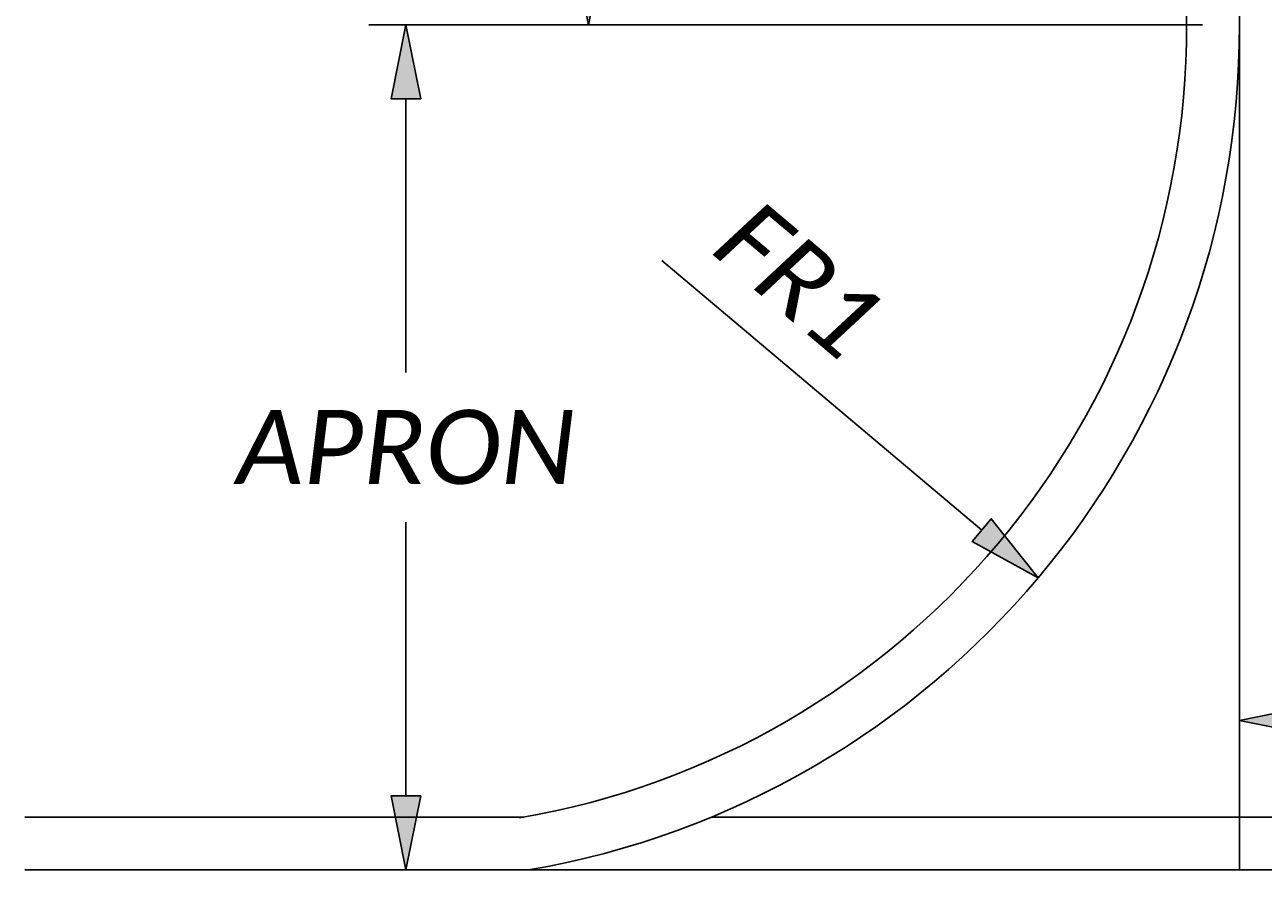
# Model space of a CAD drawing. Header units: feet. Extents: x 18 to 323, y 69 to 368.
# Tile 10 of 16: x 129 to 153, y 113 to 129. Entities that reach past the tile are written whole.
import ezdxf
from ezdxf import colors
from ezdxf.entities.mleader import LeaderData, LeaderLine
from ezdxf.math import Vec2, Vec3

# ---------------------------------------------------------------- set-up
doc = ezdxf.new("R2010")
doc.units = ezdxf.units.FT
doc.header["$MEASUREMENT"] = 0
for name, color, linetype in [('PV_P_Curb', 120, 'Continuous'), ('PV_P_Drive', 230, 'Continuous'), ('SH_Text', 7, 'Continuous'), ('TX_P_1', 7, 'Continuous')]:
    doc.layers.add(name, color=color, linetype=linetype)
doc.styles.add('P_Slanted_Normal', font='calibrii.ttf', dxfattribs={"height": 0.14})
doc.styles.add('Slanted-Normal', font='font31.shx', dxfattribs={"height": 0.14})
doc.dimstyles.new('Dec-2  Slanted', dxfattribs={"dimtxt": 0.14, "dimasz": 0.14, "dimexe": 0.07, "dimexo": 0.07, "dimgap": 0.07, "dimtad": 1, "dimzin": 3, "dimdsep": 46, "dimtxsty": 'Slanted-Normal', "dimblk": 'Dim1', "dimcen": 0, "dimclrd": 95, "dimclre": 95, "dimclrt": 7, "dimazin": 3, "dimtfac": 1, "dimtix": 1, "dimtofl": 0, "dimtmove": 1, "dimatfit": 3, "dimldrblk": 'Dim1', "dimfxl": 1, "dimtolj": 1, "dimtzin": 0, "dimlwd": -1, "dimlwe": -1, "dimarcsym": 0})
doc.dimstyles.new('Dec-2  Slanted-Degrees', dxfattribs={"dimtxt": 0.14, "dimasz": 0.14, "dimexe": 0.07, "dimexo": 0.07, "dimgap": 0.07, "dimtad": 1, "dimzin": 3, "dimdsep": 46, "dimtxsty": 'Slanted-Normal', "dimblk": 'Dim1', "dimcen": 0, "dimclrd": 95, "dimclre": 95, "dimclrt": 7, "dimazin": 3, "dimtfac": 1, "dimtix": 1, "dimtofl": 0, "dimtmove": 1, "dimatfit": 3, "dimldrblk": 'Dim1', "dimfxl": 1, "dimtolj": 1, "dimtzin": 0, "dimlwd": -1, "dimlwe": -1, "dimarcsym": 0})

# ---------------------------------------------------------------- blocks, each defined once
blk = doc.blocks.new('Dim1')
h = blk.add_hatch(color=4)
h.dxf.hatch_style = 1
h.paths.add_polyline_path([(0, 0), (-1, -0.2), (-1, 0.2)])
at = {"color": 4}
blk.add_lwpolyline([(0, 0), (-1, -0.2), (-1, 0.2), (0, 0)], dxfattribs=at)
blk = doc.blocks.new('*D1034')
at = {"layer": 'Defpoints', "color": 0, "transparency": 16777216}
for p in [(163.389, 146.201, 394.632), (171.449, 98.925), (129.389, 94.271, 394.632), (163.389, 94.271, 394.632), (197.389, 94.271, 394.632)]:
    blk.add_point(p, dxfattribs=at)
at = {"layer": 'SH_Text', "color": 95, "linetype": 'Continuous', "transparency": 16777216}
blk.add_arc((163.389, 94.271), 9.307, 8.6273, 81.3727, dxfattribs=at)
at = {"layer": 'SH_Text', "color": 95, "transparency": 16777216, "xscale": 1.4, "yscale": 1.4, "zscale": 1.4}
for p, rotation in [((163.389, 103.578), 175.6863591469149), ((172.695, 94.271), 274.3136408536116)]:
    blk.add_blockref('Dim1', p, dxfattribs=dict(at, rotation=rotation))
at = {"layer": 'SH_Text', "color": 7, "transparency": 16777216, "insert": (170.96, 101.842), "char_height": 1.4, "attachment_point": 5, "rotation": 315, "style": 'Slanted-Normal'}
blk.add_mtext('\\A1;{\\Ffont57|c0;D}', dxfattribs=at)
blk = doc.blocks.new('*D1028')
at = {"layer": 'Defpoints', "color": 0, "transparency": 16777216}
for p in [(138.929, 113.177, 394.632), (152.389, 113.177, 394.632), (152.389, 105.654)]:
    blk.add_point(p, dxfattribs=at)
at = {"layer": 'SH_Text', "color": 95, "linetype": 'Continuous', "transparency": 16777216}
for p, q in [((138.929, 112.477), (138.929, 104.954)), ((152.389, 112.477), (152.389, 104.954)), ((140.329, 105.654), (150.989, 105.654))]:
    blk.add_line(p, q, dxfattribs=at)
at = {"layer": 'SH_Text', "color": 95, "transparency": 16777216, "xscale": 1.4, "yscale": 1.4, "zscale": 1.4, "rotation": 180}
blk.add_blockref('Dim1', (138.929, 105.654), dxfattribs=at)
at = {"layer": 'SH_Text', "color": 95, "transparency": 16777216, "xscale": 1.4, "yscale": 1.4, "zscale": 1.4}
blk.add_blockref('Dim1', (152.389, 105.654), dxfattribs=at)
at = {"layer": 'SH_Text', "color": 7, "transparency": 16777216, "insert": (145.659, 107.059), "char_height": 1.4, "attachment_point": 5, "style": 'P_Slanted_Normal'}
blk.add_mtext('\\A1;FL1', dxfattribs=at)
blk = doc.blocks.new('*D1030')
at = {"layer": 'Defpoints', "color": 0, "transparency": 16777216}
for p in [(152.389, 116.007), (152.389, 113.177, 394.632), (174.389, 113.177, 394.632)]:
    blk.add_point(p, dxfattribs=at)
at = {"layer": 'SH_Text', "color": 95, "linetype": 'Continuous', "transparency": 16777216}
for p, q in [((152.389, 113.877), (152.389, 116.707)), ((174.389, 113.877), (174.389, 116.707)), ((172.989, 116.007), (153.789, 116.007))]:
    blk.add_line(p, q, dxfattribs=at)
at = {"layer": 'SH_Text', "color": 95, "transparency": 16777216, "xscale": 1.4, "yscale": 1.4, "zscale": 1.4, "rotation": 180.0000000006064}
blk.add_blockref('Dim1', (152.389, 116.007), dxfattribs=at)
at = {"layer": 'SH_Text', "color": 95, "transparency": 16777216, "xscale": 1.4, "yscale": 1.4, "zscale": 1.4}
blk.add_blockref('Dim1', (174.389, 116.007), dxfattribs=at)
at = {"layer": 'SH_Text', "color": 7, "transparency": 16777216, "insert": (160.802, 117.353), "char_height": 1.4, "attachment_point": 5, "style": 'P_Slanted_Normal'}
blk.add_mtext('\\A1;AW', dxfattribs=at)
blk = doc.blocks.new('*D1032')
at = {"layer": 'Defpoints', "color": 0, "transparency": 16777216}
for p in [(142.389, 113.177, 394.632), (143.889, 113.177, 394.632), (142.389, 110.186)]:
    blk.add_point(p, dxfattribs=at)
at = {"layer": 'SH_Text', "color": 95, "linetype": 'Continuous', "transparency": 16777216}
for p, q in [((142.389, 112.477), (142.389, 109.486)), ((143.889, 112.477), (143.889, 109.486)), ((132.901, 110.186), (142.389, 110.186)), ((140.989, 110.186), (139.589, 110.186)), ((143.889, 110.186), (142.389, 110.186)), ((145.289, 110.186), (146.689, 110.186))]:
    blk.add_line(p, q, dxfattribs=at)
at = {"layer": 'SH_Text', "color": 95, "transparency": 16777216, "xscale": 1.4, "yscale": 1.4, "zscale": 1.4}
blk.add_blockref('Dim1', (142.389, 110.186), dxfattribs=at)
at = {"layer": 'SH_Text', "color": 95, "transparency": 16777216, "xscale": 1.4, "yscale": 1.4, "zscale": 1.4, "rotation": 179.9999999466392}
blk.add_blockref('Dim1', (143.889, 110.186), dxfattribs=at)
at = {"layer": 'SH_Text', "color": 7, "transparency": 16777216, "insert": (135.773, 111.603), "char_height": 1.4, "attachment_point": 5, "rotation": 360, "style": 'P_Slanted_Normal'}
blk.add_mtext("\\A1;1.50'", dxfattribs=at)
blk = doc.blocks.new('*D1027')
at = {"layer": 'Defpoints', "color": 0, "transparency": 16777216}
for p in [(136.606, 129.177), (152.389, 129.177, 394.632), (138.929, 113.177, 394.632)]:
    blk.add_point(p, dxfattribs=at)
at = {"layer": 'SH_Text', "color": 95, "linetype": 'Continuous', "transparency": 16777216}
for p, q in [((151.689, 129.177), (135.906, 129.177)), ((136.606, 127.777), (136.606, 122.594)), ((136.606, 114.577), (136.606, 119.759)), ((138.229, 113.177), (135.906, 113.177))]:
    blk.add_line(p, q, dxfattribs=at)
at = {"layer": 'SH_Text', "color": 95, "transparency": 16777216, "xscale": 1.4, "yscale": 1.4, "zscale": 1.4}
for p, rotation in [((136.606, 129.177), 90), ((136.606, 113.177), 270)]:
    blk.add_blockref('Dim1', p, dxfattribs=dict(at, rotation=rotation))
at = {"layer": 'SH_Text', "color": 7, "transparency": 16777216, "insert": (136.606, 121.177), "char_height": 1.4, "attachment_point": 5, "rotation": 0.01, "style": 'P_Slanted_Normal'}
blk.add_mtext('\\A1;APRON', dxfattribs=at)
blk = doc.blocks.new('*D1037')
at = {"layer": 'Defpoints', "color": 0, "transparency": 16777216}
for p in [(140.066, 141.177), (152.389, 141.177, 394.632), (152.389, 129.177, 394.632)]:
    blk.add_point(p, dxfattribs=at)
at = {"layer": 'SH_Text', "color": 95, "linetype": 'Continuous', "transparency": 16777216}
for p, q in [((151.689, 141.177), (139.366, 141.177)), ((140.066, 139.777), (140.066, 136.58)), ((140.066, 130.577), (140.066, 133.773)), ((151.689, 129.177), (139.366, 129.177))]:
    blk.add_line(p, q, dxfattribs=at)
at = {"layer": 'SH_Text', "color": 95, "transparency": 16777216, "xscale": 1.4, "yscale": 1.4, "zscale": 1.4}
for p, rotation in [((140.066, 141.177), 90), ((140.066, 129.177), 270)]:
    blk.add_blockref('Dim1', p, dxfattribs=dict(at, rotation=rotation))
at = {"layer": 'SH_Text', "color": 7, "transparency": 16777216, "insert": (140.066, 135.177), "char_height": 1.4, "attachment_point": 5, "rotation": 0.01, "style": 'P_Slanted_Normal'}
blk.add_mtext('\\A1;DRIVE', dxfattribs=at)
blk = doc.blocks.new('*D1038')
at = {"layer": 'Defpoints', "color": 0, "transparency": 16777216}
for p in [(136.189, 129.143), (148.58, 118.708)]:
    blk.add_point(p, dxfattribs=at)
at = {"layer": 'TX_P_1', "color": 95, "linetype": 'Continuous', "transparency": 16777216}
blk.add_line((141.452, 124.711), (147.51, 119.61), dxfattribs=at)
at = {"layer": 'TX_P_1', "color": 95, "transparency": 16777216, "xscale": 1.4, "yscale": 1.4, "zscale": 1.4, "rotation": 319.8990548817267}
blk.add_blockref('Dim1', (148.58, 118.708), dxfattribs=at)
at = {"layer": 'TX_P_1', "color": 7, "transparency": 16777216, "insert": (144.055, 124.356), "char_height": 1.4, "attachment_point": 5, "rotation": 319.8991, "style": 'P_Slanted_Normal'}
blk.add_mtext('\\A1;FR1', dxfattribs=at)

msp = doc.modelspace()

# ---------------------------------------------------------------- linework, layer by layer
at = {"layer": 'PV_P_Curb'}
for points in [[(151.389, 141.177), (151.389, 129.177)], [(129.389, 114.177), (138.842, 114.177)], [(142.389, 114.177), (184.389, 114.177)], [(129.389, 113.177), (197.389, 113.177)]]:
    msp.add_lwpolyline(points, dxfattribs=at)
msp.add_lwpolyline([(138.76, 114.162, 0.365851), (151.389, 129.174, 0.365851)], format="xyb", dxfattribs=at)
at = {"layer": 'PV_P_Drive'}
for points in [[(152.389, 141.177), (152.389, 129.177)], [(152.389, 129.177), (152.389, 113.177)]]:
    msp.add_lwpolyline(points, dxfattribs=at)
msp.add_lwpolyline([(138.929, 113.177, 0.365851), (152.389, 129.177)], format="xyb", dxfattribs=at)

# ---------------------------------------------------------------- dimensions: what is measured, and where the dimension line sits
at = {"layer": 'SH_Text'}
dim = msp.add_angular_dim_2l(base=(171.449, 98.925), line1=((197.389, 94.271), (129.389, 94.271)), line2=((163.389, 146.201), (163.389, 94.271)), text='{\\Ffont57|c0;D}', dimstyle='Dec-2  Slanted-Degrees', override={"dimscale": 0}, dxfattribs=at)
dim.commit()
dim.dimension.update_dxf_attribs({"geometry": '*D1034', "text_midpoint": (170.96, 101.842, -394.632)})
for base, p1, p2, text, picture, middle in [((140.066, 141.177, -394.632), (152.389, 129.177), (152.389, 141.177), 'DRIVE', '*D1037', (140.066, 135.177, -394.632)), ((136.606, 129.177, -394.632), (138.929, 113.177), (152.389, 129.177), 'APRON', '*D1027', (136.606, 121.177, -394.632))]:
    dim = msp.add_linear_dim(base=base, p1=p1, p2=p2, angle=90, text=text, dimstyle='Dec-2  Slanted', override={"dimpost": "'", "dimtxsty": 'P_Slanted_Normal'}, dxfattribs=at)
    dim.commit()
    dim.dimension.update_dxf_attribs({"geometry": picture, "text_midpoint": middle, "text_rotation": 0.01})
dim = msp.add_linear_dim(base=(152.389, 116.007, -394.632), p1=(174.389, 113.177), p2=(152.389, 113.177), angle=180, text='AW', dimstyle='Dec-2  Slanted-Degrees', override={"dimtxsty": 'P_Slanted_Normal'}, dxfattribs=at)
dim.commit()
dim.dimension.update_dxf_attribs({"geometry": '*D1030', "text_midpoint": (160.802, 115.95, -394.632), "dimtype": 161})
dim = msp.add_linear_dim(base=(142.389, 110.186, -394.632), p1=(143.889, 113.177), p2=(142.389, 113.177), angle=180, dimstyle='Dec-2  Slanted', override={"dimpost": "'", "dimtxsty": 'P_Slanted_Normal'}, dxfattribs=at)
dim.commit()
dim.dimension.update_dxf_attribs({"geometry": '*D1032', "text_midpoint": (135.773, 110.251, -394.632), "dimtype": 161})
dim = msp.add_aligned_dim(p1=(138.929, 113.177), p2=(152.389, 113.177), distance=-7.522, text='FL1', dimstyle='Dec-2  Slanted-Degrees', override={"dimtxsty": 'P_Slanted_Normal'}, dxfattribs=at)
dim.commit()
dim.dimension.update_dxf_attribs({"geometry": '*D1028', "text_midpoint": (145.659, 107.059, -394.632)})
at = {"layer": 'TX_P_1'}
dim = msp.add_radius_dim(center=(136.189, 129.143), mpoint=(148.58, 118.708), text='FR1', dimstyle='Dec-2  Slanted', override={"dimpost": "'", "dimtxsty": 'P_Slanted_Normal'}, dxfattribs=at)
dim.commit()
dim.dimension.update_dxf_attribs({"geometry": '*D1038', "text_midpoint": (143.15, 123.282), "dimtype": 164})

# ---------------------------------------------------------------- leaders
at = {"layer": 'SH_Text'}
ml = msp.add_multileader_mtext('Standard', dxfattribs=at)
ml.set_content('BEGIN DRIVE PROFILE', color=256, style='P_Slanted_Normal')
ml.set_leader_properties()
ml.build(insert=Vec2(0, 0))
ml.multileader.update_dxf_attribs({"dogleg_length": 0.18, "arrow_head_size": 1.4, "scale": 10})
ctx = ml.context
ctx.base_point, ctx.scale, ctx.char_height, ctx.arrow_head_size, ctx.landing_gap_size, ctx.plane_origin = Vec3(131.992, 100.107), 10, 1.4, 1.4, 0.9, Vec3(-72.182, -41.377)
ctx.text_align_type = 2
notes = []
notes.append((ctx, [(1, (1, 1, 0), (154.976, 100.107), (-1, 0), 1.8, [(0, [(163.389, 114.177)], 0, [])])]))
ctx.mtext.insert, ctx.mtext.alignment, ctx.mtext.flow_direction = Vec3(152.276, 100.817), 3, 5
for ctx, leaders in notes:
    for number, flags, end, landing, length, lines in leaders:
        leader = LeaderData()
        leader.index, (leader.has_last_leader_line, leader.has_dogleg_vector, leader.attachment_direction) = number, flags
        leader.last_leader_point, leader.dogleg_vector, leader.dogleg_length = Vec3(end), Vec3(landing), length
        for number, points, colour, breaks in lines:
            line = LeaderLine()
            line.index, line.vertices, line.color, line.breaks = number, Vec3.list(points), colors.encode_raw_color(colour), breaks
            leader.lines.append(line)
        ctx.leaders.append(leader)

doc.saveas('drawing.dxf')
